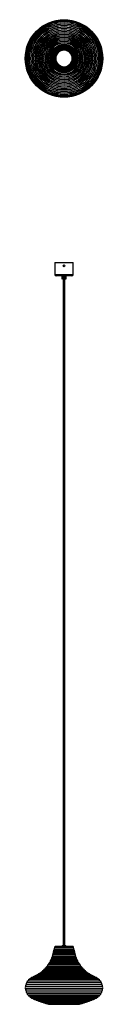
# Model space of a CAD drawing. Header units: millimetres. Extents: x 3896 to 4150, y 3107 to 6334.
import ezdxf

# ---------------------------------------------------------------- set-up
doc = ezdxf.new("R2010")
doc.units = ezdxf.units.MM
doc.header["$LTSCALE"] = 20

msp = doc.modelspace()

# ---------------------------------------------------------------- linework, layer by layer
at = {"color": 7, "linetype": 'Continuous', "lineweight": 25}
for p, q in [((3993.3, 5538), (3993.3, 5499)), ((3993.3, 5538), (4053.3, 5538)), ((4022.2, 5527.1), (4022.4, 5528.3)), ((4023.1, 5526.4), (4022.2, 5527.1)), ((4022.4, 5528.3), (4023.4, 5528.7)), ((4024.2, 5526.8), (4023.1, 5526.4)), ((4023.4, 5528.7), (4024.3, 5528)), ((4024.3, 5528), (4024.2, 5526.8)), ((4053.3, 5499), (4053.3, 5538)), ((3993.3, 5499), (4053.3, 5499)), ((4049.3, 5495), (3997.3, 5495)), ((4016.7, 5495), (4016.7, 5485.5)), ((4016.8, 5495), (4016.8, 5485.5)), ((4018.2, 5485.5), (4018.2, 5495)), ((4018.9, 5495), (4018.9, 5485)), ((4020.9, 5490.5), (4022.5, 5492.3)), ((4021, 5490.5), (4020.9, 5490.5)), ((4021.7, 5488.2), (4020.9, 5490.5)), ((4022.5, 5492.2), (4021, 5490.5)), ((4021, 5490.5), (4021.8, 5488.3)), ((4022.3, 5490.2), (4021, 5490.5)), ((4021.8, 5488.3), (4021.7, 5488.2)), ((4024.1, 5487.8), (4021.7, 5488.2)), ((4021.8, 5488.3), (4022.6, 5489.2)), ((4021.8, 5488.3), (4024, 5487.9)), ((4022.5, 5492.2), (4022.5, 5492.3)), ((4022.5, 5492.3), (4024.9, 5491.9)), ((4024.8, 5491.8), (4022.5, 5492.2)), ((4022.9, 5491.1), (4022.5, 5492.2)), ((4024, 5487.9), (4023.6, 5489)), ((4024, 5490.8), (4024.8, 5491.8)), ((4024, 5487.9), (4025.5, 5489.6)), ((4024.1, 5487.8), (4024, 5487.9)), ((4025.6, 5489.6), (4024.1, 5487.8)), ((4025.5, 5489.6), (4024.2, 5489.9)), ((4024.9, 5491.9), (4024.8, 5491.8)), ((4025.5, 5489.6), (4024.8, 5491.8)), ((4024.9, 5491.9), (4025.6, 5489.6)), ((4025.6, 5489.6), (4025.5, 5489.6)), ((4027.8, 5485), (4027.8, 5495)), ((4028.4, 5495), (4028.4, 5485.5)), ((4029.8, 5495), (4029.8, 5485.5)), ((4029.9, 5485.5), (4029.9, 5495)), ((4016.7, 5485.5), (4016.8, 5485.5)), ((4016.8, 5485.5), (4018.2, 5485.5)), ((4018.8, 5485), (4017.3, 5485)), ((4018.9, 5485), (4018.8, 5485)), ((4018.9, 5485), (4027.8, 5485)), ((4020.4, 5485), (4020.4, 3299.7)), ((4026.2, 3299.7), (4026.2, 5485)), ((4029.3, 5485), (4027.8, 5485)), ((4027.8, 5485), (4027.8, 5485)), ((4028.4, 5485.5), (4029.8, 5485.5)), ((4029.8, 5485.5), (4029.8, 5485.5)), ((3992.3, 3294.4), (3992.3, 3291.7)), ((4054.3, 3294.4), (3992.3, 3294.4)), ((4050.6, 3296.7), (3996, 3296.7)), ((4017.3, 3299.7), (4017.3, 3296.7)), ((4017.3, 3299.7), (4020.6, 3299.7)), ((4020.6, 3299.7), (4029.3, 3299.7)), ((4029.3, 3296.7), (4029.3, 3299.7)), ((4054.3, 3291.7), (4054.3, 3294.4)), ((3984.3, 3260.7), (4062.2, 3260.7)), ((3984.5, 3261.2), (4062, 3261.2)), ((3986, 3265.6), (4060.5, 3265.6)), ((3986.1, 3266.1), (4060.4, 3266.1)), ((3987.4, 3270.6), (4059.1, 3270.6)), ((3987.6, 3271), (4059, 3271)), ((3988.7, 3275.5), (4057.9, 3275.5)), ((3988.8, 3276), (4057.8, 3276)), ((3989.6, 3280.4), (4056.9, 3280.4)), ((3989.7, 3280.9), (4056.8, 3280.9)), ((3991.1, 3285.7), (4055.4, 3285.7)), ((3991.3, 3286.1), (4055.2, 3286.1)), ((3992.3, 3291.7), (4054.3, 3291.7)), ((4078, 3231.2), (3968.5, 3231.2)), ((3968.6, 3231.2), (4077.9, 3231.2)), ((3968.9, 3231.6), (4077.7, 3231.6)), ((3971.7, 3236.7), (4074.8, 3236.7)), ((3971.9, 3237.1), (4074.6, 3237.1)), ((4071.7, 3240.8), (3974.9, 3240.8)), ((3975.3, 3241.3), (4071.2, 3241.3)), ((3977.8, 3245.8), (4068.8, 3245.8)), ((3978, 3246.3), (4068.5, 3246.3)), ((3980.2, 3250.8), (4066.3, 3250.8)), ((3980.4, 3251.2), (4066.1, 3251.2)), ((3982.4, 3255.7), (4064.1, 3255.7)), ((3982.6, 3256.2), (4063.9, 3256.2)), ((3924.1, 3197.4), (4122.4, 3197.4)), ((3924.3, 3197.6), (4122.2, 3197.6)), ((3928.5, 3199.7), (4118, 3199.7)), ((3928.8, 3199.9), (4117.8, 3199.9)), ((4113.1, 3202), (3933.4, 3202)), ((3933.6, 3202.2), (4112.9, 3202.2)), ((4108.7, 3204.4), (3937.8, 3204.4)), ((3938.5, 3204.5), (4108, 3204.5)), ((4104.3, 3206.9), (3942.2, 3206.9)), ((3942.7, 3207.1), (4103.8, 3207.1)), ((4099.9, 3210.1), (3946.6, 3210.1)), ((3947.1, 3210.3), (4099.5, 3210.3)), ((4095.5, 3213.5), (3951, 3213.5)), ((3951.1, 3213.5), (4095.4, 3213.5)), ((3951.4, 3213.8), (4095.1, 3213.8)), ((4091.1, 3217.3), (3955.4, 3217.3)), ((3955.5, 3217.3), (4091, 3217.3)), ((3955.8, 3217.6), (4090.7, 3217.6)), ((4086.7, 3221.5), (3959.8, 3221.5)), ((3959.9, 3221.5), (4086.6, 3221.5)), ((3960.2, 3221.8), (4086.3, 3221.8)), ((4082.3, 3226.1), (3964.2, 3226.1)), ((3964.3, 3226.1), (4082.3, 3226.1)), ((3964.6, 3226.5), (4082, 3226.5)), ((3897.4, 3165.2), (4149.1, 3165.2)), ((3897.4, 3164.9), (4149.2, 3164.9)), ((3898.9, 3171.7), (4147.7, 3171.7)), ((3899, 3172), (4147.6, 3172)), ((3901.7, 3178), (4144.9, 3178)), ((3901.8, 3178.2), (4144.7, 3178.2)), ((3905.7, 3183.7), (4140.8, 3183.7)), ((3905.9, 3183.9), (4140.6, 3183.9)), ((3910.2, 3188.7), (4136.3, 3188.7)), ((3910.4, 3188.8), (4136.1, 3188.8)), ((3914.9, 3192.1), (4131.6, 3192.1)), ((3915.1, 3192.3), (4131.4, 3192.3)), ((3919.6, 3195), (4126.9, 3195)), ((3919.8, 3195.1), (4126.7, 3195.1)), ((3897.2, 3158.1), (4149.4, 3158.1)), ((3897.2, 3157.8), (4149.4, 3157.8)), ((3898.7, 3150.9), (4147.9, 3150.9)), ((3898.8, 3150.6), (4147.8, 3150.6)), ((3901.3, 3144), (4145.2, 3144)), ((3901.5, 3143.8), (4145.1, 3143.8)), ((3905.4, 3138.1), (4141.2, 3138.1)), ((3905.6, 3137.9), (4141, 3137.9)), ((3909.8, 3133.2), (4136.7, 3133.2)), ((3910, 3133), (4136.5, 3133)), ((3914.7, 3129.5), (4131.8, 3129.5)), ((3914.9, 3129.4), (4131.6, 3129.4)), ((3919.8, 3126.5), (4126.7, 3126.5)), ((3920, 3126.4), (4126.5, 3126.4)), ((3924.6, 3124.2), (4121.9, 3124.2)), ((3924.9, 3124.1), (4121.7, 3124.1)), ((3929.3, 3122.2), (4117.3, 3122.2)), ((4117.2, 3122.2), (3929.3, 3122.2)), ((3929.5, 3122.1), (4117, 3122.1)), ((3933.9, 3120.2), (4112.7, 3120.2)), ((3934.2, 3120.2), (4112.3, 3120.2)), ((3938.5, 3118.4), (4108.1, 3118.4)), ((3938.9, 3118.3), (4107.6, 3118.3)), ((3943.1, 3116.7), (4103.5, 3116.7)), ((3943.6, 3116.6), (4102.9, 3116.6)), ((3947.7, 3115.1), (4098.9, 3115.1)), ((3948.3, 3115), (4098.2, 3115)), ((3952.3, 3113.5), (4094.3, 3113.5)), ((3953, 3113.5), (4093.5, 3113.5)), ((3956.9, 3112.1), (4089.7, 3112.1)), ((3957.7, 3112.1), (4088.8, 3112.1)), ((3961.5, 3110.7), (4085.1, 3110.7)), ((3962.4, 3110.7), (4084.1, 3110.7)), ((3966.1, 3109.5), (4080.5, 3109.5)), ((3967, 3109.5), (3967, 3109.5)), ((3967, 3109.5), (4079.5, 3109.5)), ((3970.6, 3108.3), (4076, 3108.3)), ((3972.3, 3108.3), (3972.3, 3106.8)), ((3972.3, 3106.8), (4074.3, 3106.8)), ((4074.3, 3106.8), (4074.3, 3108.3)), ((4079.5, 3109.5), (4079.5, 3109.5))]:
    msp.add_line(p, q, dxfattribs=at)
at = {"color": 7, "linetype": 'Continuous', "lineweight": 25, "flags": 128}
for points in [[(3962.4, 3110.7), (3962.4, 3110.7), (3962.4, 3110.7)], [(4084.1, 3110.7), (4084.1, 3110.7), (4084.1, 3110.7)]]:
    msp.add_lwpolyline(points, dxfattribs=at)
at = {"color": 7, "linetype": 'Continuous', "lineweight": 25}
for centre, radius in [((4023.3, 6207.4), 127.1), ((4023.3, 6207.4), 126.6), ((4023.3, 6207.4), 124.7), ((4023.3, 6207.4), 121.9), ((4023.3, 6207.4), 121.8), ((4023.3, 6207.4), 121.8), ((4023.3, 6207.4), 117.9), ((4023.3, 6207.4), 117.7), ((4023.3, 6207.4), 113.5), ((4023.3, 6207.4), 113.3), ((4023.3, 6207.4), 108.6), ((4023.3, 6207.4), 108.3), ((4023.3, 6207.4), 103.4), ((4023.3, 6207.4), 103.2), ((4023.3, 6207.4), 98.6), ((4023.3, 6207.4), 98.4), ((4023.3, 6207.4), 93.9), ((4023.3, 6207.4), 93.7), ((4023.3, 6207.4), 89.2), ((4023.3, 6207.4), 89), ((4023.3, 6207.4), 84.6), ((4023.3, 6207.4), 84.3), ((4023.3, 6207.4), 79.9), ((4023.3, 6207.4), 79.6), ((4023.3, 6207.4), 75.2), ((4023.3, 6207.4), 74.9), ((4023.3, 6207.4), 70.5), ((4023.3, 6207.4), 70.2), ((4023.3, 6207.4), 65.8), ((4023.3, 6207.4), 65.6), ((4023.3, 6207.4), 61.1), ((4023.3, 6207.4), 60.9), ((4023.3, 6207.4), 56.4), ((4023.3, 6207.4), 56.2), ((4023.3, 6207.4), 52.7), ((4023.3, 6207.4), 51), ((4023.3, 6207.4), 46.5), ((4023.3, 6207.4), 44.9), ((4023.3, 6207.4), 43.9), ((4023.3, 6207.4), 42.2), ((4023.3, 6207.4), 41.3), ((4023.3, 6207.4), 39.8), ((4023.3, 6207.4), 39), ((4023.3, 6207.4), 37.6), ((4023.3, 6207.4), 36.9), ((4023.3, 6207.4), 35.7), ((4023.3, 6207.4), 35.2), ((4023.3, 6207.4), 34.1), ((4023.3, 6207.4), 33.6), ((4023.3, 6207.4), 32.6), ((4023.3, 6207.4), 32.3), ((4023.3, 6207.4), 31.4), ((4023.3, 6207.4), 31.2), ((4023.3, 6207.4), 30.5), ((4023.3, 6207.4), 30), ((4023.3, 6207.4), 28.9), ((4023.3, 6207.4), 28.7), ((4023.3, 6207.4), 28.3), ((4023.3, 5527.5), 2.85), ((4023.3, 5527.5), 1.43), ((4023.3, 5490), 3.75)]:
    msp.add_circle(centre, radius, dxfattribs=at)
for centre, radius, start, end in [((4023.3, 6207.4), 27, 90, 270), ((4023.3, 6207.4), 27.4, 68.6364, 121.6778), ((4023.3, 6207.4), 27, 270, 90), ((4023.3, 6207.4), 27.4, 8.6364, 61.6778), ((4023.3, 6207.4), 27.4, 128.6364, 181.6778), ((4023.3, 6207.4), 27.4, 188.6364, 241.6778), ((4023.3, 6207.4), 27.4, 308.6364, 1.6778), ((4023.3, 6207.4), 27.4, 248.6364, 301.6778), ((4023.3, 5527.5), 1, 112.4483, 172.4483), ((4023.3, 5527.5), 1, 172.4483, 232.4483), ((4023.3, 5527.5), 1, 232.4483, 292.4483), ((4023.3, 5527.5), 1, 52.4483, 112.4483), ((4023.3, 5527.5), 1, 292.4483, 352.4483), ((4023.3, 5527.5), 1, 352.4483, 52.4483), ((3997.3, 5499), 4, 180, 270), ((4049.3, 5499), 4, 270, 0), ((3996, 3292.6), 4.1, 90, 154.4805), ((4050.6, 3292.6), 4.1, 25.5195, 90), ((3985.1, 3257.8), 3, 105.6227, 212.3678), ((3987, 3262.8), 3, 109.3934, 213.5109), ((3984.2, 3261), 0.3, 285.6227, 33.5109), ((3988.6, 3267.8), 3, 112.9034, 214.8822), ((3985.9, 3265.9), 0.3, 289.3934, 34.8822), ((3990, 3272.8), 3, 116.1931, 216.4406), ((3987.3, 3270.8), 0.3, 292.9034, 36.4406), ((3991.1, 3277.8), 3, 119.2925, 218.1586), ((3988.5, 3275.8), 0.3, 296.1931, 38.1586), ((3992, 3282.8), 3, 107.5885, 220.0173), ((3989.5, 3280.7), 0.3, 299.2925, 40.0173), ((3994.8, 3288.1), 4, 113.4861, 209.624), ((3991, 3286), 0.3, 287.5885, 29.624), ((4051.8, 3288.1), 4, 330.376, 66.5139), ((4055.5, 3286), 0.3, 150.376, 252.4115), ((4054.5, 3282.8), 3, 319.9827, 72.4115), ((4057, 3280.7), 0.3, 139.9827, 240.7075), ((4055.4, 3277.8), 3, 321.8414, 60.7075), ((4058, 3275.8), 0.3, 141.8414, 243.8069), ((4056.6, 3272.8), 3, 323.5594, 63.8069), ((4059.2, 3270.8), 0.3, 143.5594, 247.0966), ((4057.9, 3267.8), 3, 325.1178, 67.0966), ((4060.6, 3265.9), 0.3, 145.1178, 250.6066), ((4059.5, 3262.8), 3, 326.4891, 70.6066), ((4062.3, 3261), 0.3, 146.4891, 254.3773), ((4061.4, 3257.8), 3, 327.6322, 74.3773), ((3968.5, 3227.2), 4, 90, 190.5194), ((3968.6, 3231.5), 0.3, 274.9126, 17.4259), ((3972.7, 3232.8), 4, 103.901, 197.4259), ((3971.7, 3237), 0.3, 283.901, 14.4943), ((3974.9, 3237.8), 3, 90, 194.4943), ((3977.9, 3242.8), 3, 92.0632, 211.1417), ((3975.1, 3241.1), 0.3, 282.0556, 31.1417), ((3980.6, 3247.8), 3, 97.0553, 211.0509), ((3977.8, 3246.1), 0.3, 272.0632, 31.0509), ((3983, 3252.8), 3, 101.5361, 211.5151), ((3980.2, 3251.1), 0.3, 277.0553, 31.5151), ((3982.3, 3256), 0.3, 281.5361, 32.3678), ((4064.2, 3256), 0.3, 147.6322, 258.4639), ((4063.5, 3252.8), 3, 328.4849, 78.4639), ((4066.3, 3251.1), 0.3, 148.4849, 262.9447), ((4065.9, 3247.8), 3, 328.9491, 82.9447), ((4068.8, 3246.1), 0.3, 148.9491, 267.9368), ((4068.6, 3242.8), 3, 328.8583, 87.9368), ((4071.5, 3241.1), 0.3, 148.8583, 257.9444), ((4071.7, 3237.8), 3, 345.5057, 90), ((4074.9, 3237), 0.3, 165.5057, 256.099), ((4073.8, 3232.8), 4, 342.5741, 76.099), ((4077.9, 3231.5), 0.3, 162.5741, 265.0874), ((4078, 3227.2), 4, 349.4806, 90), ((3924.6, 3191.5), 6, 94.3713, 142.5121), ((3924.1, 3197.7), 0.3, 274.3713, 320.7717), ((3929, 3193.8), 6, 94.282, 140.7717), ((3928.5, 3200), 0.3, 274.282, 320.6311), ((3933.4, 3196), 6, 90, 140.6311), ((3933.4, 3202.3), 0.3, 270, 325.9985), ((3937.8, 3199.4), 5, 90, 145.9985), ((3938.3, 3204.7), 0.3, 291.3229, 336.1855), ((3942.2, 3202.9), 4, 90, 156.1855), ((3942.5, 3207.2), 0.3, 283.2334, 344.2412), ((3946.6, 3206.1), 4, 90, 164.2412), ((3946.8, 3210.3), 0.3, 279.3968, 348.5203), ((3951, 3209.5), 4, 90, 168.5203), ((3951.1, 3213.8), 0.3, 276.5495, 353.2566), ((3955.4, 3213.3), 4, 90, 173.2566), ((3955.5, 3217.6), 0.3, 275.1113, 358.6015), ((3959.8, 3217.5), 4, 90, 178.6015), ((3959.9, 3221.8), 0.3, 275.8077, 4.7978), ((3964.2, 3222.1), 4, 90, 184.7978), ((3964.3, 3226.4), 0.3, 273.6465, 10.5194), ((4082.3, 3226.4), 0.3, 169.4806, 266.3535), ((4082.3, 3222.1), 4, 355.2022, 90), ((4086.6, 3221.8), 0.3, 175.2022, 264.1923), ((4086.7, 3217.5), 4, 1.3985, 90), ((4091, 3217.6), 0.3, 181.3985, 264.8887), ((4091.1, 3213.3), 4, 6.7434, 90), ((4095.4, 3213.8), 0.3, 186.7434, 263.4505), ((4095.5, 3209.5), 4, 11.4797, 90), ((4099.8, 3210.3), 0.3, 191.4797, 260.6032), ((4099.9, 3206.1), 4, 15.7588, 90), ((4104.1, 3207.2), 0.3, 195.7588, 256.7666), ((4104.3, 3202.9), 4, 23.8145, 90), ((4108.3, 3204.7), 0.3, 203.8145, 248.6771), ((4108.7, 3199.4), 5, 34.0015, 90), ((4113.1, 3202.3), 0.3, 214.0015, 270), ((4113.1, 3196), 6, 39.3689, 90), ((4118, 3200), 0.3, 219.3689, 265.718), ((4117.5, 3193.8), 6, 39.2283, 85.718), ((4122.4, 3197.7), 0.3, 219.2283, 265.6287), ((4121.9, 3191.5), 6, 37.4879, 85.6287), ((3902.2, 3161.4), 6, 143.5856, 213.167), ((3903, 3167.4), 6, 133.3619, 201.024), ((3897.1, 3165.1), 0.3, 323.5856, 21.024), ((3904.9, 3172.9), 6, 122.6482, 188.8136), ((3898.7, 3172), 0.3, 313.3619, 8.8136), ((3901.5, 3178.2), 0.3, 302.6482, 358.8464), ((3907.8, 3178.1), 6, 110.4055, 178.8464), ((3905.6, 3184), 0.3, 290.4055, 349.6034), ((3911.8, 3182.9), 6, 105.3351, 169.6034), ((3910.1, 3188.9), 0.3, 285.3351, 334.0773), ((3915.8, 3186.2), 6, 98.2793, 154.0773), ((3914.9, 3192.4), 0.3, 278.2793, 327.3957), ((3920.2, 3189), 6, 95.4553, 147.3957), ((3919.6, 3195.3), 0.3, 275.4553, 322.5121), ((4126.9, 3195.3), 0.3, 217.4879, 264.5447), ((4126.3, 3189), 6, 32.6043, 84.5447), ((4131.6, 3192.4), 0.3, 212.6043, 261.7207), ((4130.7, 3186.2), 6, 25.9227, 81.7207), ((4136.4, 3188.9), 0.3, 205.9227, 254.6649), ((4134.7, 3182.9), 6, 10.3966, 74.6649), ((4140.9, 3184), 0.3, 190.3966, 249.5945), ((4138.7, 3178.1), 6, 1.1536, 69.5945), ((4145, 3178.2), 0.3, 181.1536, 237.3518), ((4141.6, 3172.9), 6, 351.1864, 57.3518), ((4147.9, 3172), 0.3, 171.1864, 226.6381), ((4143.5, 3167.4), 6, 338.976, 46.6381), ((4149.4, 3165.1), 0.3, 158.976, 216.4144), ((4144.4, 3161.4), 6, 326.833, 36.4144), ((3902.7, 3155.4), 6, 156.0901, 228.2143), ((3896.9, 3157.9), 0.3, 336.0901, 33.167), ((3904.6, 3149.1), 6, 165.451, 237.3386), ((3898.5, 3150.7), 0.3, 345.451, 48.2143), ((3901.2, 3143.8), 0.3, 359.7521, 57.3386), ((3907.5, 3143.8), 6, 179.7521, 249.5003), ((3905.3, 3137.9), 0.3, 9.8957, 69.5003), ((3911.5, 3138.9), 6, 189.8957, 253.9163), ((3909.7, 3132.9), 0.3, 24.2221, 73.9163), ((3915.5, 3135.5), 6, 204.2221, 262.7083), ((4131.1, 3135.5), 6, 277.2917, 335.7779), ((4136.8, 3132.9), 0.3, 106.0837, 155.7779), ((4135.1, 3138.9), 6, 286.0837, 350.1043), ((4141.3, 3137.9), 0.3, 110.4997, 170.1043), ((4139.1, 3143.8), 6, 290.4997, 0.2479), ((4145.4, 3143.8), 0.3, 122.6614, 180.2479), ((4142, 3149.1), 6, 302.6614, 14.549), ((4148.1, 3150.7), 0.3, 131.7857, 194.549), ((4143.9, 3155.4), 6, 311.7857, 23.9099), ((4149.6, 3157.9), 0.3, 146.833, 203.9099), ((3914.7, 3129.2), 0.3, 31.0097, 82.7083), ((3920.1, 3132.5), 6, 211.0097, 267.745), ((3919.8, 3126.2), 0.3, 39.6905, 87.745), ((3924.7, 3130.2), 6, 219.6905, 269.7166), ((3924.6, 3123.9), 0.3, 42.6839, 89.7166), ((3929.3, 3128.2), 6, 222.6839, 270), ((3929.3, 3121.9), 0.3, 43.9729, 87.2453), ((3933.9, 3126.2), 6, 223.9729, 270), ((3934, 3119.9), 0.3, 45.2396, 83.1649), ((3938.5, 3124.4), 6, 225.2396, 270), ((3938.7, 3118.1), 0.3, 46.4853, 79.0536), ((3943.1, 3122.7), 6, 226.4853, 270), ((3943.4, 3116.4), 0.3, 47.7115, 74.9069), ((3947.7, 3121.1), 6, 227.7115, 270), ((3948.1, 3114.8), 0.3, 48.9192, 70.72), ((3952.3, 3119.5), 6, 228.9192, 270), ((3952.8, 3113.3), 0.3, 50.1095, 66.4873), ((3956.9, 3118.1), 6, 230.1095, 270), ((3957.5, 3111.8), 0.3, 51.2834, 62.2025), ((3961.5, 3116.7), 6, 231.2834, 270), ((3966.1, 3115.5), 6, 232.442, 270), ((3970.6, 3114.3), 6, 234.0792, 270), ((4076, 3114.3), 6, 270, 305.9208), ((4080.5, 3115.5), 6, 270, 307.558), ((4085.1, 3116.7), 6, 270, 308.7166), ((4089, 3111.8), 0.3, 117.7975, 128.7166), ((4089.7, 3118.1), 6, 270, 309.8905), ((4093.7, 3113.3), 0.3, 113.5127, 129.8905), ((4094.3, 3119.5), 6, 270, 311.0808), ((4098.4, 3114.8), 0.3, 109.28, 131.0808), ((4098.9, 3121.1), 6, 270, 312.2885), ((4103.1, 3116.4), 0.3, 105.0931, 132.2885), ((4103.5, 3122.7), 6, 270, 313.5147), ((4107.8, 3118.1), 0.3, 100.9464, 133.5147), ((4108.1, 3124.4), 6, 270, 314.7604), ((4112.5, 3119.9), 0.3, 96.8351, 134.7604), ((4112.7, 3126.2), 6, 270, 316.0271), ((4117.2, 3121.9), 0.3, 92.7547, 136.0271), ((4117.3, 3128.2), 6, 270, 317.3161), ((4121.9, 3123.9), 0.3, 90.2834, 137.3161), ((4121.9, 3130.2), 6, 270.2834, 320.3095), ((4126.7, 3126.2), 0.3, 92.255, 140.3095), ((4126.5, 3132.5), 6, 272.255, 328.9903), ((4131.9, 3129.2), 0.3, 97.2917, 148.9903)]:
    msp.add_arc(centre, radius, start, end, dxfattribs=at)
for points, knots in [([(4008.9, 6230.7), (4008.7, 6230.6), (4008.4, 6230.6), (4007.9, 6230.3), (4007.3, 6229.9), (4006.8, 6229.5), (4006.4, 6229.1), (4006.2, 6228.9), (4006.2, 6228.8)], [0, 0, 0, 0, 0.171966, 0.344001, 0.515872, 0.687401, 0.858963, 1, 1, 1, 1]), ([(4009.2, 6230.6), (4009.2, 6230.6), (4009.2, 6230.6), (4009, 6230.7), (4008.9, 6230.7), (4008.9, 6230.7)], [0, 0, 0, 0, 0.112159, 0.682883, 1, 1, 1, 1]), ([(4009.4, 6230.4), (4009.4, 6230.4), (4009.3, 6230.5), (4009.3, 6230.5), (4009.2, 6230.6)], [0, 0, 0, 0, 0.359037, 1, 1, 1, 1]), ([(4033.2, 6232.9), (4033.2, 6232.9), (4033, 6232.8), (4032.9, 6232.7), (4032.9, 6232.7)], [0, 0, 0, 0, 0.621707, 1, 1, 1, 1]), ([(4033, 6232.4), (4033.2, 6232.4), (4033.5, 6232.4), (4034.1, 6232.3), (4034.8, 6232), (4035.3, 6231.7), (4035.8, 6231.3), (4036, 6231.1), (4036.1, 6231)], [0, 0, 0, 0, 0.171947, 0.343964, 0.51581, 0.687303, 0.858829, 1, 1, 1, 1]), ([(4036.3, 6231.5), (4036.2, 6231.6), (4035.9, 6231.8), (4035.4, 6232.2), (4034.8, 6232.5), (4034.2, 6232.7), (4033.6, 6232.9), (4033.4, 6232.9), (4033.2, 6232.9)], [0, 0, 0, 0, 0.171966, 0.344001, 0.515872, 0.687401, 0.858963, 1, 1, 1, 1]), ([(4036.4, 6231.1), (4036.4, 6231.2), (4036.4, 6231.3), (4036.3, 6231.4), (4036.3, 6231.5)], [0, 0, 0, 0, 0.619943, 1, 1, 1, 1]), ([(3995.9, 6206.6), (3995.8, 6206.4), (3995.7, 6206.1), (3995.7, 6205.5), (3995.7, 6204.8), (3995.8, 6204.1), (3996, 6203.6), (3996.1, 6203.4), (3996.2, 6203.2)], [0, 0, 0, 0, 0.171966, 0.344001, 0.515872, 0.687401, 0.858963, 1, 1, 1, 1]), ([(3996.2, 6206.8), (3996.1, 6206.8), (3996, 6206.7), (3995.9, 6206.7), (3995.9, 6206.6), (3995.9, 6206.6)], [0, 0, 0, 0, 0.291422, 0.865756, 1, 1, 1, 1]), ([(3996.2, 6203.2), (3996.2, 6203.2), (3996.3, 6203.1), (3996.5, 6203.1), (3996.5, 6203)], [0, 0, 0, 0, 0.626587, 1, 1, 1, 1]), ([(4006.2, 6228.8), (4006.1, 6228.7), (4006.1, 6228.6), (4006.1, 6228.4), (4006.1, 6228.4)], [0, 0, 0, 0, 0.626587, 1, 1, 1, 1]), ([(4050.3, 6211.5), (4050.3, 6211.5), (4050.2, 6211.6), (4050.1, 6211.7), (4050, 6211.7)], [0, 0, 0, 0, 0.626587, 1, 1, 1, 1]), ([(4050.6, 6208.2), (4050.7, 6208.3), (4050.8, 6208.6), (4050.8, 6209.2), (4050.8, 6209.9), (4050.7, 6210.6), (4050.5, 6211.1), (4050.4, 6211.4), (4050.3, 6211.5)], [0, 0, 0, 0, 0.171966, 0.344001, 0.515872, 0.687401, 0.858963, 1, 1, 1, 1]), ([(4050.4, 6207.9), (4050.4, 6207.9), (4050.5, 6208), (4050.6, 6208.1), (4050.6, 6208.1), (4050.6, 6208.2)], [0, 0, 0, 0, 0.291422, 0.865756, 1, 1, 1, 1]), ([(4010.2, 6183.6), (4010.2, 6183.5), (4010.2, 6183.4), (4010.2, 6183.3), (4010.3, 6183.3)], [0, 0, 0, 0, 0.6199427, 1, 1, 1, 1]), ([(4010.3, 6183.3), (4010.4, 6183.1), (4010.6, 6182.9), (4011.1, 6182.5), (4011.7, 6182.2), (4012.3, 6182), (4012.9, 6181.9), (4013.2, 6181.9), (4013.3, 6181.9)], [0, 0, 0, 0, 0.171966, 0.344001, 0.515872, 0.687401, 0.858963, 1, 1, 1, 1]), ([(4013.5, 6182.3), (4013.3, 6182.3), (4013, 6182.3), (4012.4, 6182.5), (4011.8, 6182.7), (4011.2, 6183), (4010.7, 6183.4), (4010.6, 6183.6), (4010.5, 6183.7)], [0, 0, 0, 0, 0.171947, 0.343964, 0.51581, 0.687303, 0.858829, 1, 1, 1, 1]), ([(4013.3, 6181.9), (4013.4, 6181.9), (4013.5, 6181.9), (4013.6, 6182), (4013.6, 6182)], [0, 0, 0, 0, 0.621707, 1, 1, 1, 1]), ([(4037.1, 6184.4), (4037.1, 6184.4), (4037.2, 6184.3), (4037.3, 6184.2), (4037.3, 6184.2)], [0, 0, 0, 0, 0.42832, 1, 1, 1, 1]), ([(4037.3, 6184.2), (4037.3, 6184.1), (4037.4, 6184.1), (4037.5, 6184), (4037.6, 6184.1), (4037.6, 6184.1)], [0, 0, 0, 0, 0.112159, 0.682883, 1, 1, 1, 1]), ([(4037.6, 6184.1), (4037.8, 6184.1), (4038.1, 6184.1), (4038.7, 6184.4), (4039.3, 6184.8), (4039.8, 6185.2), (4040.2, 6185.6), (4040.3, 6185.9), (4040.4, 6186)], [0, 0, 0, 0, 0.171966, 0.344001, 0.515872, 0.687401, 0.858963, 1, 1, 1, 1]), ([(4040.4, 6186), (4040.4, 6186), (4040.4, 6186.2), (4040.4, 6186.3), (4040.4, 6186.3)], [0, 0, 0, 0, 0.626587, 1, 1, 1, 1]), ([(4016.7, 5485.5), (4016.7, 5485.5), (4016.7, 5485.5), (4016.7, 5485.4), (4016.7, 5485.3), (4016.7, 5485.3), (4016.8, 5485.2), (4016.9, 5485.1), (4017.1, 5485.1), (4017.3, 5485)], [0, 0, 0, 0, 0.080521, 0.115978, 0.14893, 0.181905, 0.219208, 0.319842, 1, 1, 1, 1]), ([(4017.3, 5485), (4017.2, 5485.1), (4017.1, 5485.1), (4017, 5485.1), (4016.9, 5485.2), (4016.8, 5485.2), (4016.8, 5485.4), (4016.8, 5485.5), (4016.8, 5485.5)], [0, 0, 0, 0, 0.273177, 0.389879, 0.5, 0.610121, 0.726823, 1, 1, 1, 1]), ([(4018.2, 5485.5), (4018.2, 5485.5), (4018.2, 5485.4), (4018.2, 5485.3), (4018.3, 5485.2), (4018.3, 5485.1), (4018.5, 5485.1), (4018.7, 5485.1), (4018.8, 5485)], [0, 0, 0, 0, 0.119841, 0.228612, 0.332625, 0.439044, 0.68343, 1, 1, 1, 1]), ([(4027.8, 5485), (4027.9, 5485.1), (4028, 5485.1), (4028.2, 5485.1), (4028.3, 5485.2), (4028.3, 5485.3), (4028.4, 5485.4), (4028.4, 5485.5), (4028.4, 5485.5)], [0, 0, 0, 0, 0.339412, 0.595231, 0.700526, 0.798004, 0.895277, 1, 1, 1, 1]), ([(4029.3, 5485), (4029.4, 5485.1), (4029.5, 5485.1), (4029.7, 5485.1), (4029.8, 5485.2), (4029.8, 5485.2), (4029.8, 5485.2), (4029.8, 5485.3), (4029.8, 5485.3), (4029.9, 5485.4), (4029.9, 5485.5), (4029.9, 5485.5)], [0, 0, 0, 0, 0.442071, 0.71947, 0.754482, 0.768937, 0.78227, 0.795242, 0.808524, 0.837737, 1, 1, 1, 1]), ([(4029.3, 5485), (4029.3, 5485.1), (4029.4, 5485.1), (4029.6, 5485.1), (4029.6, 5485.2), (4029.7, 5485.2), (4029.8, 5485.4), (4029.8, 5485.5), (4029.8, 5485.5)], [0, 0, 0, 0, 0.273177, 0.389879, 0.5, 0.610121, 0.726823, 1, 1, 1, 1])]:
    msp.add_open_spline(points, degree=3, knots=knots, dxfattribs=at)

doc.saveas('drawing.dxf')
